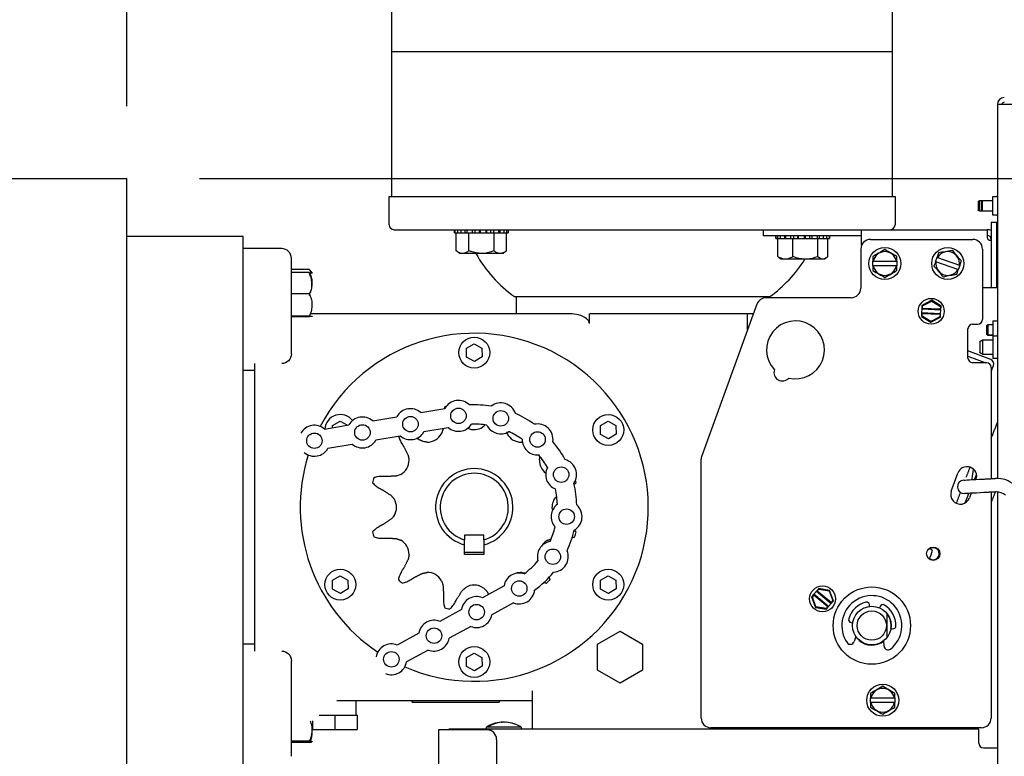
# Model space of a CAD drawing. Header units: inches. Extents: x 169.6 to 213.7, y 195.1 to 266.5.
# Tile 34 of 55: x 211.407 to 212.043, y 205.059 to 205.535. Entities that reach past the tile are written whole.
import ezdxf

# ---------------------------------------------------------------- set-up
doc = ezdxf.new("R2010")
doc.units = ezdxf.units.IN
doc.header["$LTSCALE"] = 0.25
doc.header["$MEASUREMENT"] = 0
doc.layers.add('ANNOTATIONS', color=1, linetype='Continuous')
doc.layers.add('RMX RH F.O.H.', color=7, linetype='Continuous')
doc.styles.add('ARIAL', font='arial.ttf', dxfattribs={"height": 0.09375})
doc.dimstyles.new('STANDARD$0', dxfattribs={"dimtxt": 0.09375, "dimasz": 0.09375, "dimexe": 0.03125, "dimexo": 0.046875, "dimgap": 0.09, "dimtad": 0, "dimtih": 1, "dimtoh": 1, "dimdec": 4, "dimzin": 0, "dimdsep": 46, "dimtxsty": 'ARIAL', "dimcen": 0.09, "dimadec": 0, "dimazin": 0, "dimtfac": 1, "dimtdec": 4, "dimtofl": 0, "dimtmove": 0, "dimatfit": 1, "dimfxl": 1, "dimtolj": 1, "dimtzin": 0, "dimarcsym": 0})

# ---------------------------------------------------------------- blocks, each defined once
blk = doc.blocks.new('*D68')
at = {"layer": 'ANNOTATIONS', "color": 0, "lineweight": -2, "transparency": 16777216}
for p, q in [((212.49426, 205.6409), (212.49426, 205.73465)), ((212.49426, 205.73465), (212.58801, 205.73465)), ((211.52309, 205.54715), (212.52551, 205.54715)), ((211.52309, 205.4321), (212.52551, 205.4321)), ((212.49426, 205.33835), (212.49426, 205.2446))]:
    blk.add_line(p, q, dxfattribs=at)
at = {"layer": 'ANNOTATIONS', "color": 0, "transparency": 16777216}
for points in [[(212.47864, 205.6409), (212.50989, 205.6409), (212.49426, 205.54715)], [(212.47864, 205.33835), (212.50989, 205.33835), (212.49426, 205.4321)]]:
    blk.add_solid(points, dxfattribs=at)
at = {"layer": 'defpoints', "color": 0, "transparency": 16777216}
for p in [(211.47622, 205.54715), (212.49426, 205.54715), (211.47622, 205.4321)]:
    blk.add_point(p, dxfattribs=at)
at = {"layer": 'ANNOTATIONS', "color": 0, "transparency": 16777216, "insert": (212.8367, 205.73465), "char_height": 0.09375, "attachment_point": 5, "style": 'ARIAL'}
blk.add_mtext('\\A1;1 1/2"', dxfattribs=at)
blk = doc.blocks.new('*D65')
at = {"layer": 'ANNOTATIONS', "color": 0, "lineweight": -2, "transparency": 16777216}
for p, q in [((211.68821, 205.54715), (213.02274, 205.54715)), ((212.99149, 205.4534), (212.99149, 203.33205)), ((212.99149, 200.77585), (212.99149, 202.89719)), ((211.49184, 200.6821), (213.02274, 200.6821))]:
    blk.add_line(p, q, dxfattribs=at)
at = {"layer": 'ANNOTATIONS', "color": 0, "transparency": 16777216}
for points in [[(212.97586, 205.4534), (213.00711, 205.4534), (212.99149, 205.54715)], [(212.97586, 200.77585), (213.00711, 200.77585), (212.99149, 200.6821)]]:
    blk.add_solid(points, dxfattribs=at)
at = {"layer": 'defpoints', "color": 0, "transparency": 16777216}
for p in [(211.64134, 205.54715), (211.44497, 200.6821), (212.99149, 200.6821)]:
    blk.add_point(p, dxfattribs=at)
at = {"layer": 'ANNOTATIONS', "color": 0, "transparency": 16777216, "insert": (212.99149, 203.11462), "char_height": 0.09375, "attachment_point": 5, "style": 'ARIAL'}
blk.add_mtext('\\A1;TOTAL\\PHEIGHT', dxfattribs=at)
blk = doc.blocks.new('*D66')
at = {"layer": 'ANNOTATIONS', "color": 0, "lineweight": -2, "transparency": 16777216}
for p, q in [((210.53872, 206.26343), (210.53872, 206.42644)), ((211.47622, 205.47898), (211.47622, 206.42644)), ((210.44497, 206.39519), (210.35122, 206.39519)), ((211.56997, 206.39519), (211.66372, 206.39519))]:
    blk.add_line(p, q, dxfattribs=at)
at = {"layer": 'ANNOTATIONS', "color": 0, "transparency": 16777216}
for points in [[(210.44497, 206.41081), (210.44497, 206.37956), (210.53872, 206.39519)], [(211.56997, 206.41081), (211.56997, 206.37956), (211.47622, 206.39519)]]:
    blk.add_solid(points, dxfattribs=at)
at = {"layer": 'defpoints', "color": 0, "transparency": 16777216}
for p in [(211.47622, 206.39519), (210.53872, 206.21655), (211.47622, 205.4321)]:
    blk.add_point(p, dxfattribs=at)
at = {"layer": 'ANNOTATIONS', "color": 0, "transparency": 16777216, "insert": (212.16533, 206.39519), "char_height": 0.09375, "attachment_point": 5, "style": 'ARIAL'}
blk.add_mtext('\\A1;PROJECTION', dxfattribs=at)

msp = doc.modelspace()

# ---------------------------------------------------------------- linework, layer by layer
at = {"layer": 'ANNOTATIONS'}
msp.add_line((211.52309, 205.4321), (212.52551, 205.4321), dxfattribs=at)
at = {"layer": 'RMX RH F.O.H.', "linetype": 'Continuous'}
for p, q in [((211.64747, 205.51435), (211.97097, 205.51435)), ((212.03887, 205.48001), (212.03887, 205.23829)), ((212.171, 205.48001), (212.03887, 205.48001)), ((210.53872, 205.4321), (211.47622, 205.4321)), ((211.47622, 204.4321), (211.47622, 205.4321)), ((211.64572, 205.4206), (211.97272, 205.4206)), ((212.02636, 205.4173), (212.02636, 205.41171)), ((212.02736, 205.41113), (212.02736, 205.41788)), ((212.02836, 205.4173), (212.02836, 205.41171)), ((212.02936, 205.41113), (212.02936, 205.41788)), ((212.03586, 205.40848), (212.03586, 205.42053)), ((212.03488, 205.40373), (212.03488, 205.3616)), ((212.03863, 205.40373), (212.03488, 205.40373)), ((212.03863, 205.3616), (212.03863, 205.40373)), ((211.64884, 205.3991), (211.68802, 205.3991)), ((211.68805, 205.3991), (211.68971, 205.3991)), ((211.68826, 205.3991), (211.68826, 205.3971)), ((211.6899, 205.3991), (211.6899, 205.3971)), ((211.6899, 205.3991), (212.03238, 205.3991)), ((211.69202, 205.3991), (211.69202, 205.3971)), ((211.69462, 205.3991), (211.69462, 205.3971)), ((211.69591, 205.3991), (211.69591, 205.3971)), ((211.69935, 205.3991), (211.69935, 205.3971)), ((211.70103, 205.3991), (211.70103, 205.3971)), ((211.70382, 205.3991), (211.70382, 205.3971)), ((211.70445, 205.3991), (211.70445, 205.3971)), ((211.7083, 205.3991), (211.7083, 205.3971)), ((211.7086, 205.3991), (211.7086, 205.3971)), ((211.7113, 205.3991), (211.7113, 205.3971)), ((211.71324, 205.3991), (211.71324, 205.3971)), ((211.71645, 205.3991), (211.71645, 205.3971)), ((211.71719, 205.3991), (211.71719, 205.3971)), ((211.71991, 205.3991), (211.71991, 205.3971)), ((211.72164, 205.3991), (211.72164, 205.3971)), ((211.72269, 205.3991), (211.72269, 205.3971)), ((211.88738, 205.3991), (211.88738, 205.39535)), ((211.95113, 205.38911), (211.95113, 205.3991)), ((212.03238, 205.3991), (212.03238, 205.39385)), ((211.55122, 205.3946), (211.47622, 205.3946)), ((211.55122, 204.9446), (211.55122, 205.3946)), ((211.68801, 205.3971), (211.72271, 205.3971)), ((211.68912, 205.38545), (211.68912, 205.3971)), ((211.69724, 205.38545), (211.69724, 205.3971)), ((211.71348, 205.38545), (211.71348, 205.3971)), ((211.7216, 205.38545), (211.7216, 205.3971)), ((211.88738, 205.39535), (211.95113, 205.39535)), ((211.89572, 205.39335), (211.93043, 205.39335)), ((211.89574, 205.39535), (211.89574, 205.39335)), ((211.89676, 205.39535), (211.89676, 205.39335)), ((211.89696, 205.3817), (211.89696, 205.39335)), ((211.89847, 205.39535), (211.89847, 205.39335)), ((211.9012, 205.39535), (211.9012, 205.39335)), ((211.90191, 205.39535), (211.90191, 205.39335)), ((211.90511, 205.39535), (211.90511, 205.39335)), ((211.90675, 205.3817), (211.90675, 205.39335)), ((211.90706, 205.39535), (211.90706, 205.39335)), ((211.90975, 205.39535), (211.90975, 205.39335)), ((211.91004, 205.39535), (211.91004, 205.39335)), ((211.91389, 205.39535), (211.91389, 205.39335)), ((211.91454, 205.39535), (211.91454, 205.39335)), ((211.91732, 205.39535), (211.91732, 205.39335)), ((211.91899, 205.39535), (211.91899, 205.39335)), ((211.92244, 205.39535), (211.92244, 205.39335)), ((211.92287, 205.3817), (211.92287, 205.39335)), ((211.92375, 205.39535), (211.92375, 205.39335)), ((211.92635, 205.39535), (211.92635, 205.39335)), ((211.92849, 205.39535), (211.92849, 205.39335)), ((211.92919, 205.3817), (211.92919, 205.39335)), ((211.92924, 205.3817), (211.92924, 205.39335)), ((211.93016, 205.39535), (211.93016, 205.39335)), ((211.95686, 205.39285), (212.02301, 205.39285)), ((212.03388, 205.39235), (212.03488, 205.39235)), ((211.57622, 205.38685), (211.55122, 205.38685)), ((211.95061, 205.3866), (211.95061, 205.36135)), ((212.02926, 205.3866), (212.02926, 205.3411)), ((211.58247, 205.31881), (211.58247, 205.3806)), ((211.71935, 205.3837), (211.69137, 205.3837)), ((211.92706, 205.37995), (211.89909, 205.37995)), ((211.95832, 205.37573), (211.95832, 205.37873)), ((211.95861, 205.37873), (211.97365, 205.37873)), ((211.97394, 205.37873), (211.97394, 205.37573)), ((211.99889, 205.37841), (211.99989, 205.38124)), ((212.01335, 205.37331), (211.99916, 205.37831)), ((212.00016, 205.38114), (212.01435, 205.37614)), ((211.59412, 205.37327), (211.58247, 205.37327)), ((211.97365, 205.37573), (211.95861, 205.37573)), ((212.01462, 205.37605), (212.01362, 205.37322)), ((211.59412, 205.37139), (211.58247, 205.37139)), ((212.03863, 205.3616), (212.02926, 205.3616)), ((211.59412, 205.35757), (211.58247, 205.35757)), ((211.72672, 205.35585), (211.89172, 205.35585)), ((211.94436, 205.3551), (211.88936, 205.3551)), ((211.99643, 205.35345), (211.9901, 205.35017)), ((211.99049, 205.34992), (211.99641, 205.35299)), ((211.99641, 205.35299), (211.99643, 205.35345)), ((211.99641, 205.35299), (212.00203, 205.34939)), ((212.00244, 205.3496), (211.99643, 205.35345)), ((211.88348, 205.35099), (211.84776, 205.25283)), ((211.98999, 205.34785), (211.98988, 205.34537)), ((211.9901, 205.35017), (211.98999, 205.34785)), ((211.98999, 205.34785), (211.99041, 205.34823)), ((211.98999, 205.34785), (212.00233, 205.34728)), ((211.99049, 205.34992), (211.9901, 205.35017)), ((211.99041, 205.34823), (211.99049, 205.34992)), ((212.00195, 205.34769), (211.99041, 205.34823)), ((212.00203, 205.34939), (212.00195, 205.34769)), ((212.00233, 205.34728), (212.00195, 205.34769)), ((212.00244, 205.3496), (212.00203, 205.34939)), ((212.00221, 205.3448), (212.00233, 205.34728)), ((212.00233, 205.34728), (212.00244, 205.3496)), ((211.59412, 205.34328), (211.58247, 205.34328)), ((211.59412, 205.34281), (211.58247, 205.34281)), ((211.76399, 205.3446), (211.59479, 205.3446)), ((211.77512, 205.33835), (211.77512, 205.3446)), ((211.88116, 205.3446), (211.77512, 205.3446)), ((211.87722, 205.3446), (211.87722, 205.33378)), ((211.98988, 205.34537), (211.98977, 205.34305)), ((211.98977, 205.34305), (211.99018, 205.34326)), ((211.98977, 205.34305), (211.99577, 205.3392)), ((212.00221, 205.3448), (211.98988, 205.34537)), ((211.98988, 205.34537), (211.99026, 205.34496)), ((211.99018, 205.34326), (211.99026, 205.34496)), ((211.99579, 205.33966), (211.99018, 205.34326)), ((211.99026, 205.34496), (212.0018, 205.34442)), ((211.99577, 205.3392), (212.00211, 205.34248)), ((212.00172, 205.34273), (211.99579, 205.33966)), ((212.0018, 205.34442), (212.00172, 205.34273)), ((212.00172, 205.34273), (212.00211, 205.34248)), ((212.00221, 205.3448), (212.0018, 205.34442)), ((212.00211, 205.34248), (212.00221, 205.3448)), ((212.03586, 205.34015), (212.03586, 205.32794)), ((211.99579, 205.33966), (211.99577, 205.3392)), ((212.01988, 205.3161), (212.01988, 205.3351)), ((212.02288, 205.3381), (212.02626, 205.3381)), ((212.03186, 205.33718), (212.03186, 205.33133)), ((212.03286, 205.33075), (212.03286, 205.33775)), ((212.02948, 205.31844), (212.02948, 205.32794)), ((212.03587, 205.33049), (212.03587, 205.31589)), ((211.69568, 205.32242), (211.70064, 205.32538)), ((211.69576, 205.31664), (211.69568, 205.32242)), ((211.70064, 205.32538), (211.70568, 205.32256)), ((211.70568, 205.32256), (211.70576, 205.31679)), ((212.02748, 205.32679), (212.02748, 205.3196)), ((211.7008, 205.31383), (211.69576, 205.31664)), ((211.70576, 205.31679), (211.7008, 205.31383)), ((212.03456, 205.31514), (212.01988, 205.32069)), ((212.01988, 205.31743), (212.03133, 205.3131)), ((212.03586, 205.31844), (212.03586, 205.31843)), ((211.55872, 205.3081), (211.55122, 205.3081)), ((211.55872, 205.31254), (211.55872, 205.12667)), ((212.03188, 205.3131), (212.02288, 205.3131)), ((212.03488, 205.30734), (212.03634, 205.31121)), ((212.03488, 205.3101), (212.03488, 205.23812)), ((211.66609, 205.28085), (211.68174, 205.28356)), ((211.63505, 205.27549), (211.6507, 205.27819)), ((211.60401, 205.27012), (211.61966, 205.27283)), ((211.60908, 205.27242), (211.61403, 205.27538)), ((211.6091, 205.271), (211.60908, 205.27242)), ((211.61403, 205.27538), (211.61885, 205.27269)), ((211.66822, 205.26853), (211.68387, 205.27124)), ((211.78228, 205.27242), (211.78724, 205.27538)), ((211.78236, 205.26664), (211.78228, 205.27242)), ((211.78724, 205.27538), (211.79228, 205.27256)), ((211.79228, 205.27256), (211.79236, 205.26679)), ((211.63718, 205.26317), (211.65283, 205.26587)), ((211.7874, 205.26383), (211.78236, 205.26664)), ((211.79236, 205.26679), (211.7874, 205.26383)), ((211.60614, 205.2578), (211.62179, 205.26051)), ((211.84738, 205.08335), (211.84738, 205.2507)), ((212.00911, 205.22999), (212.01338, 205.24174)), ((212.02193, 205.22867), (212.02085, 205.22572)), ((212.03488, 205.22935), (212.03488, 205.08335)), ((212.03887, 205.22953), (212.03887, 204.66126)), ((211.70697, 205.20165), (211.69447, 205.20165)), ((211.69447, 205.20165), (211.69447, 205.19851)), ((211.70697, 205.19851), (211.70697, 205.20165)), ((211.69447, 205.18915), (211.69447, 205.1954)), ((211.70697, 205.1954), (211.70697, 205.18915)), ((211.70697, 205.19045), (211.69447, 205.19045)), ((211.70697, 205.18915), (211.69447, 205.18915)), ((211.60908, 205.17242), (211.61403, 205.17538)), ((211.61403, 205.17538), (211.61907, 205.17256)), ((211.78228, 205.17242), (211.78724, 205.17538)), ((211.78724, 205.17538), (211.79228, 205.17256)), ((211.60916, 205.16664), (211.60908, 205.17242)), ((211.61907, 205.17256), (211.61916, 205.16679)), ((211.71994, 205.1688), (211.70604, 205.1611)), ((211.78236, 205.16664), (211.78228, 205.17242)), ((211.79228, 205.17256), (211.79236, 205.16679)), ((211.6142, 205.16383), (211.60916, 205.16664)), ((211.61916, 205.16679), (211.6142, 205.16383)), ((211.7874, 205.16383), (211.78236, 205.16664)), ((211.79236, 205.16679), (211.7874, 205.16383)), ((211.92031, 205.1634), (211.91882, 205.16161)), ((211.91928, 205.16153), (211.92036, 205.16284)), ((211.92189, 205.1653), (211.92031, 205.1634)), ((211.92031, 205.1634), (211.92036, 205.16284)), ((211.92981, 205.15551), (211.92031, 205.1634)), ((211.92036, 205.16284), (211.92924, 205.15545)), ((211.92338, 205.16709), (211.92189, 205.1653)), ((211.92189, 205.1653), (211.92246, 205.16536)), ((211.92189, 205.1653), (211.93139, 205.15741)), ((211.92246, 205.16536), (211.92354, 205.16666)), ((211.93134, 205.15797), (211.92246, 205.16536)), ((211.92354, 205.16666), (211.92338, 205.16709)), ((211.93041, 205.16589), (211.92338, 205.16709)), ((211.92354, 205.16666), (211.93011, 205.16553)), ((211.93011, 205.16553), (211.93041, 205.16589)), ((211.93011, 205.16553), (211.93242, 205.15928)), ((211.93288, 205.1592), (211.93041, 205.16589)), ((211.726, 205.15787), (211.7121, 205.15017)), ((211.91882, 205.16161), (211.91928, 205.16153)), ((211.91882, 205.16161), (211.92129, 205.15492)), ((211.92159, 205.15528), (211.91928, 205.16153)), ((211.92924, 205.15545), (211.92816, 205.15415)), ((211.92832, 205.15372), (211.92981, 205.15551)), ((211.92981, 205.15551), (211.92924, 205.15545)), ((211.92981, 205.15551), (211.93139, 205.15741)), ((211.93242, 205.15928), (211.93134, 205.15797)), ((211.93139, 205.15741), (211.93134, 205.15797)), ((211.93139, 205.15741), (211.93288, 205.1592)), ((211.93288, 205.1592), (211.93242, 205.15928)), ((211.95629, 205.1555), (211.95617, 205.1566)), ((211.96312, 205.15557), (211.96268, 205.15455)), ((211.69239, 205.15354), (211.67849, 205.14584)), ((211.92159, 205.15528), (211.92129, 205.15492)), ((211.92129, 205.15492), (211.92832, 205.15372)), ((211.92816, 205.15415), (211.92159, 205.15528)), ((211.92816, 205.15415), (211.92832, 205.15372)), ((211.69845, 205.1426), (211.68455, 205.1349)), ((211.94428, 205.1451), (211.94538, 205.14493)), ((211.96915, 205.14811), (211.96915, 205.14824)), ((211.97019, 205.14346), (211.97024, 205.14346)), ((211.66483, 205.13827), (211.65094, 205.13057)), ((211.78047, 205.1311), (211.79497, 205.13947)), ((211.79497, 205.13947), (211.80947, 205.1311)), ((211.97006, 205.14127), (211.97116, 205.14111)), ((211.55872, 205.1311), (211.55122, 205.1311)), ((211.78047, 205.11436), (211.78047, 205.1311)), ((211.80947, 205.1311), (211.80947, 205.11436)), ((211.94739, 205.1361), (211.94627, 205.13273)), ((211.94877, 205.13441), (211.94876, 205.13435)), ((211.96567, 205.12985), (211.96557, 205.13341)), ((211.67089, 205.12734), (211.657, 205.11964)), ((211.69568, 205.12242), (211.70064, 205.12538)), ((211.70064, 205.12538), (211.70568, 205.12256)), ((211.58247, 205.0586), (211.58247, 205.12039)), ((211.69576, 205.11664), (211.69568, 205.12242)), ((211.70568, 205.12256), (211.70576, 205.11679)), ((211.7008, 205.11383), (211.69576, 205.11664)), ((211.70576, 205.11679), (211.7008, 205.11383)), ((211.79497, 205.10598), (211.78047, 205.11436)), ((211.80947, 205.11436), (211.79497, 205.10598)), ((211.73822, 205.10085), (211.73822, 205.0761)), ((211.61182, 205.0946), (211.73822, 205.0946)), ((211.66059, 205.0936), (211.71684, 205.0936)), ((211.95693, 205.09335), (211.95693, 205.09635)), ((211.95722, 205.09635), (211.97227, 205.09635)), ((211.97227, 205.09335), (211.95722, 205.09335)), ((211.97256, 205.09635), (211.97256, 205.09335)), ((211.59607, 205.08164), (211.59607, 205.07585)), ((211.60035, 205.08523), (211.62512, 205.08523)), ((211.61054, 205.08523), (211.61054, 205.07585)), ((211.62507, 205.08523), (211.62507, 205.07585)), ((211.62512, 205.08523), (211.62512, 205.07585)), ((211.59607, 205.07585), (211.62512, 205.07585)), ((211.70892, 205.07573), (211.67767, 205.07573)), ((211.67767, 205.07573), (211.67767, 204.89151)), ((212.02687, 205.0761), (211.68422, 205.0761)), ((211.68422, 205.0761), (211.68422, 205.07573)), ((211.73097, 205.07735), (211.70857, 205.07735)), ((211.70908, 205.07767), (211.70973, 205.07767)), ((212.02863, 205.0771), (211.85363, 205.0771)), ((211.87722, 205.0771), (211.87722, 205.0761)), ((211.94912, 205.0771), (211.94912, 205.0761)), ((211.98037, 205.0761), (211.98037, 205.0771)), ((212.02687, 205.0671), (212.02687, 205.0761)), ((211.59412, 205.06835), (211.58247, 205.06835)), ((211.59412, 205.06775), (211.58247, 205.06775)), ((211.59412, 205.06744), (211.58247, 205.06744)), ((211.71517, 205.06948), (211.71517, 204.93865)), ((212.02987, 205.0641), (212.03887, 205.0641))]:
    msp.add_line(p, q, dxfattribs=at)
at = {"layer": 'RMX RH F.O.H.', "linetype": 'Continuous', "flags": 128}
for points in [[(212.02323, 205.24443), (212.02296, 205.24227), (212.02268, 205.23994), (212.02241, 205.2378), (212.02237, 205.23746)], [(212.01717, 205.23719), (212.01741, 205.2372), (212.01812, 205.23724), (212.01927, 205.2373), (212.02082, 205.23738), (212.02271, 205.23748), (212.02487, 205.23759), (212.02721, 205.23771), (212.02965, 205.23784)], [(212.03011, 205.2291), (212.02767, 205.22898), (212.02533, 205.22885), (212.02317, 205.22874), (212.02128, 205.22864), (212.01973, 205.22856), (212.01857, 205.2285), (212.01786, 205.22846), (212.01762, 205.22845)], [(212.01795, 205.22236), (212.01797, 205.22241), (212.01885, 205.22459), (212.01976, 205.22685)], [(211.99401, 205.19232), (211.99451, 205.19259), (211.99534, 205.19301)], [(211.71818, 205.08069), (211.71826, 205.08069), (211.71849, 205.08067)], [(211.72164, 205.08063), (211.72128, 205.08069), (211.72105, 205.08067)]]:
    msp.add_lwpolyline(points, dxfattribs=at)
at = {"layer": 'RMX RH F.O.H.', "linetype": 'Continuous'}
for centre, radius in [((211.96613, 205.37723), 0.01035), ((212.00676, 205.37723), 0.01035), ((211.9961, 205.34633), 0.00837), ((211.70072, 205.3196), 0.01), ((211.6905, 205.27873), 0.005), ((211.65946, 205.27336), 0.005), ((211.71785, 205.2771), 0.005), ((211.78732, 205.2696), 0.01), ((211.62842, 205.268), 0.005), ((211.59738, 205.26263), 0.005), ((211.74163, 205.26349), 0.005), ((211.75688, 205.24072), 0.005), ((211.76041, 205.21355), 0.005), ((211.99738, 205.1896), 0.00433), ((211.75149, 205.18764), 0.005), ((211.61412, 205.1696), 0.01), ((211.78732, 205.1696), 0.01), ((211.7298, 205.16712), 0.005), ((211.92585, 205.16041), 0.00837), ((211.95772, 205.1431), 0.025), ((211.70225, 205.15185), 0.005), ((211.95772, 205.1431), 0.01248), ((211.95772, 205.1431), 0.00947), ((211.67469, 205.13659), 0.005), ((211.64714, 205.12132), 0.005), ((211.70072, 205.1196), 0.01), ((211.96474, 205.09485), 0.01035)]:
    msp.add_circle(centre, radius, dxfattribs=at)
for centre, radius, start, end in [((212.04336, 205.48001), 0.00449, 90, 180), ((212.04336, 205.48001), 0.0015, 90, 180), ((212.03837, 205.42103), 0.0005, 270, 0), ((212.03837, 205.40798), 0.0005, 0, 90), ((211.64884, 205.40223), 0.00313, 180, 270), ((211.96959, 205.40223), 0.00313, 270, 0), ((212.03238, 205.39285), 0.00625, 66.42182, 90), ((211.95686, 205.3866), 0.00625, 90, 180), ((212.02301, 205.3866), 0.00625, 0, 90), ((212.03238, 205.39285), 0.0025, 0, 90), ((211.57622, 205.3806), 0.00625, 0, 90), ((211.96613, 205.37723), 0.00767, 11.27622, 168.72378), ((212.00676, 205.37723), 0.00767, 351.86066, 149.30822), ((211.77557, 205.42465), 0.08437, 209.02904, 234.6197), ((211.84287, 205.42465), 0.08438, 305.3803, 328.015), ((212.00676, 205.37723), 0.00767, 171.86066, 329.30822), ((211.96613, 205.37723), 0.00767, 191.27622, 348.72378), ((211.94436, 205.36135), 0.00625, 270, 0), ((211.88936, 205.34885), 0.00625, 90, 160), ((211.90836, 205.3214), 0.01875, 256.59094, 223.40906), ((212.02626, 205.3411), 0.003, 270, 0), ((212.02288, 205.3351), 0.003, 90, 180), ((211.70072, 205.2196), 0.1125, 246.50184, 152.29377), ((212.03837, 205.33099), 0.0005, 270, 0), ((212.02288, 205.3161), 0.003, 180, 270), ((212.03349, 205.31229), 0.00305, 339.3, 69.3), ((212.03837, 205.31539), 0.0005, 0, 90), ((211.89989, 205.30672), 0.00545, 160.78038, 319.21962), ((212.03188, 205.3101), 0.003, 0, 90), ((211.65946, 205.27336), 0.01, 48.48762, 151.12325), ((211.70072, 205.2196), 0.06769, 105.55695, 106.40363), ((211.6905, 205.27873), 0.01, 44.85037, 151.12325), ((211.70072, 205.2196), 0.06625, 80.50406, 92.70681), ((211.71785, 205.2771), 0.01, 18.45037, 128.3605), ((211.61412, 205.2696), 0.01, 37.56402, 176.90989), ((211.62842, 205.268), 0.01, 48.48762, 151.12325), ((211.70072, 205.2196), 0.06625, 54.10406, 66.30681), ((211.59738, 205.26263), 0.01, 48.48762, 151.12325), ((211.6905, 205.27873), 0.01, 228.48762, 327.29059), ((211.70072, 205.27997), 0.01012, 245.59713, 302.24965), ((211.70072, 205.2196), 0.05375, 81.28755, 91.92332), ((211.71785, 205.2771), 0.01, 205.92028, 300.89059), ((211.74163, 205.26349), 0.01, 352.05037, 101.9605), ((211.65946, 205.27336), 0.01, 228.48762, 331.12325), ((211.67053, 205.27189), 0.01012, 267.75035, 332.24965), ((211.7309, 205.27189), 0.01013, 207.75035, 272.24965), ((211.70072, 205.2196), 0.05375, 54.88755, 65.52332), ((211.74163, 205.26349), 0.01, 179.52028, 274.49059), ((211.59738, 205.26263), 0.01, 228.48762, 331.12325), ((211.62842, 205.268), 0.01, 228.48762, 331.12325), ((211.70072, 205.2196), 0.06625, 27.70406, 39.90681), ((211.70072, 205.2196), 0.1125, 162.49247, 236.30315), ((211.70072, 205.2196), 0.05375, 28.48755, 39.12332), ((211.85363, 205.2507), 0.00625, 160, 180), ((211.64844, 205.24979), 0.01013, 297.75035, 2.24965), ((211.70072, 205.2196), 0.025, 284.47751, 255.52249), ((211.753, 205.24979), 0.01012, 177.75035, 233.13929), ((211.75688, 205.24072), 0.01, 153.12028, 248.09059), ((211.75688, 205.24072), 0.01, 325.65037, 75.5605), ((212.01926, 205.2396), 0.00625, 341.3732, 160), ((211.70072, 205.2196), 0.06769, 163.59637, 166.40363), ((211.70072, 205.2196), 0.022, 286.50452, 253.49548), ((212.03861, 205.22141), 0.01688, 48, 93), ((211.70072, 205.2196), 0.06625, 1.30406, 13.50681), ((211.70072, 205.2196), 0.06769, 13.59637, 14.85393), ((212.01739, 205.23282), 0.00438, 93, 273), ((211.70072, 205.2196), 0.05375, 2.08755, 12.72332), ((212.01498, 205.22786), 0.00625, 160, 340), ((212.03861, 205.22141), 0.00812, 48, 93), ((211.64035, 205.2196), 0.01012, 327.75035, 32.24965), ((211.76041, 205.21355), 0.01, 126.72028, 221.69059), ((211.76109, 205.2196), 0.01013, 147.75035, 192.37063), ((211.76041, 205.21355), 0.01, 299.25037, 49.1605), ((211.70072, 205.2196), 0.05375, 335.68755, 346.32332), ((211.70072, 205.2196), 0.06769, 193.59637, 196.40363), ((211.70072, 205.2196), 0.06625, 334.90406, 347.10681), ((211.70072, 205.2196), 0.06769, 343.59637, 346.40363), ((211.64844, 205.18942), 0.01012, 357.75035, 62.24965), ((211.75149, 205.18764), 0.01, 100.32028, 195.29059), ((211.753, 205.18942), 0.01012, 117.75035, 149.47729), ((211.99738, 205.1896), 0.00388, 233.7909, 120.35551), ((211.75149, 205.18764), 0.01, 272.85037, 22.7605), ((211.9736, 205.19659), 0.02375, 333.69784, 348.42526), ((211.95772, 205.1431), 0.0625, 51.21865, 52.99188), ((211.70072, 205.2196), 0.05375, 306.8723, 319.92332), ((211.67053, 205.16732), 0.01013, 27.75035, 92.24965), ((211.7298, 205.16712), 0.01, 71.50504, 170.308), ((211.7309, 205.16732), 0.01013, 87.75035, 109.80693), ((211.70072, 205.2196), 0.06625, 306.08881, 320.70681), ((211.70072, 205.2196), 0.06769, 223.59637, 226.40363), ((211.70072, 205.15923), 0.01013, 57.75035, 122.24965), ((211.70072, 205.2196), 0.06769, 313.59637, 316.40363), ((211.70225, 205.15185), 0.01, 67.67238, 170.308), ((211.7298, 205.16712), 0.01, 247.67238, 353.94525), ((211.95772, 205.1431), 0.01939, 308.51956, 214.61318), ((211.95772, 205.1431), 0.01559, 104.43944, 163.69331), ((211.9543, 205.15638), 0.00188, 6.56637, 104.43944), ((211.96485, 205.15482), 0.00188, 58.69331, 156.56637), ((211.95772, 205.1431), 0.01559, 359.43944, 58.69331), ((211.70072, 205.2196), 0.06769, 253.59637, 256.40363), ((211.70225, 205.15185), 0.01, 247.67238, 350.308), ((211.95772, 205.1431), 0.0126, 351.56637, 36.64753), ((211.95772, 205.1431), 0.01255, 351.56637, 36.19936), ((211.95772, 205.1431), 0.01252, 351.56637, 36.05471), ((211.67469, 205.13659), 0.01, 67.67238, 170.308), ((211.94456, 205.14695), 0.00188, 163.69331, 261.56637), ((211.97143, 205.14297), 0.00188, 261.56637, 359.43944), ((211.64714, 205.12132), 0.01, 67.67238, 170.308), ((211.67469, 205.13659), 0.01, 247.67238, 350.308), ((211.94386, 205.13353), 0.00254, 214.61318, 341.56637), ((211.95772, 205.1431), 0.0126, 227.84256, 308.5719), ((211.96821, 205.12992), 0.00254, 181.56637, 308.51956), ((211.64714, 205.12132), 0.01, 247.67238, 350.308), ((211.96474, 205.09485), 0.00767, 11.27622, 168.72378), ((211.96474, 205.09485), 0.00767, 191.27622, 348.72378), ((211.71977, 205.06061), 0.02015, 94.53605, 123.77361), ((211.71946, 205.06139), 0.01931, 89.0679, 122.52099), ((211.72009, 205.06143), 0.01926, 68.52342, 122.55511), ((211.71977, 205.06061), 0.02015, 56.22642, 85.46393), ((211.85363, 205.08335), 0.00625, 180, 270), ((212.02863, 205.08335), 0.00625, 270, 0), ((211.70892, 205.06948), 0.00625, 0, 90), ((212.02987, 205.0671), 0.003, 180, 270)]:
    msp.add_arc(centre, radius, start, end, dxfattribs=at)
at = {"layer": 'RMX RH F.O.H.', "linetype": 'Continuous', "extrusion": (0, 0, -1)}
for centre, start_param, end_param in [((211.57622, 205.31881), 1.570796, 3.141593), ((211.57622, 205.12039), 0, 1.570796)]:
    msp.add_ellipse(centre, major_axis=(0, 0.00628), ratio=0.995382, start_param=start_param, end_param=end_param, dxfattribs=at)
at = {"layer": 'RMX RH F.O.H.', "linetype": 'Continuous'}
for points in [[(211.64747, 205.51435), (211.64747, 205.86285)], [(211.97097, 205.60598), (211.97097, 205.51435)], [(211.64747, 205.4206), (211.64747, 205.51435)], [(211.97097, 205.51435), (211.97097, 205.4206)], [(211.64572, 205.40223), (211.64572, 205.4206)], [(211.97272, 205.4206), (211.97272, 205.40223)], [(212.02636, 205.4173), (212.02736, 205.41788)], [(212.02736, 205.41788), (212.02936, 205.41788)], [(212.02836, 205.4173), (212.02936, 205.41788)], [(212.02936, 205.41788), (212.03586, 205.41788)], [(212.03586, 205.42053), (212.03837, 205.42053)], [(212.02736, 205.41113), (212.02636, 205.41171)], [(212.02936, 205.41113), (212.02736, 205.41113)], [(212.02936, 205.41113), (212.02836, 205.41171)], [(212.03586, 205.41113), (212.02936, 205.41113)], [(212.03837, 205.40848), (212.03586, 205.40848)], [(211.68801, 205.3971), (211.68801, 205.3991)], [(211.72271, 205.3991), (211.72271, 205.3971)], [(211.89572, 205.39335), (211.89572, 205.39535)], [(211.93043, 205.39535), (211.93043, 205.39335)], [(211.69137, 205.3837), (211.68912, 205.38545)], [(211.7216, 205.38545), (211.71935, 205.3837)], [(211.89696, 205.3817), (211.89781, 205.38101)], [(211.89909, 205.37995), (211.89778, 205.38097)], [(211.92837, 205.38097), (211.92706, 205.37995)], [(211.92856, 205.38112), (211.92837, 205.38097)], [(211.95832, 205.38174), (211.95832, 205.37873)], [(211.95861, 205.37873), (211.95832, 205.37873)], [(211.97394, 205.37873), (211.97365, 205.37873)], [(211.97394, 205.37873), (211.97394, 205.38174)], [(211.99889, 205.37841), (211.99916, 205.37831)], [(212.00089, 205.38408), (211.99989, 205.38124)], [(212.00016, 205.38114), (211.99989, 205.38124)], [(212.01462, 205.37605), (212.01562, 205.37889)], [(211.59471, 205.37258), (211.59581, 205.37117)], [(211.95832, 205.37573), (211.95861, 205.37573)], [(211.97365, 205.37573), (211.97394, 205.37573)], [(212.01335, 205.37331), (212.01362, 205.37322)], [(212.01462, 205.37605), (212.01435, 205.37614)], [(211.59581, 205.37117), (211.59587, 205.37109)], [(211.72797, 205.3446), (211.72797, 205.35585)], [(211.89047, 205.35585), (211.89047, 205.3551)], [(211.59587, 205.34311), (211.59581, 205.34303)], [(212.03586, 205.34015), (212.03887, 205.34015)], [(212.03186, 205.33718), (212.03286, 205.33775)], [(212.03286, 205.33775), (212.03586, 205.33775)], [(212.02748, 205.32679), (212.02948, 205.32794)], [(212.02948, 205.32794), (212.03587, 205.32794)], [(212.03286, 205.331), (212.03186, 205.33158)], [(212.03286, 205.33075), (212.03186, 205.33133)], [(212.03586, 205.331), (212.03286, 205.331)], [(212.03586, 205.33075), (212.03286, 205.33075)], [(212.03587, 205.3281), (212.03586, 205.3281)], [(212.03587, 205.33049), (212.03837, 205.33049)], [(212.02948, 205.31844), (212.02748, 205.3196)], [(212.03587, 205.31844), (212.02948, 205.31844)], [(212.03587, 205.31843), (212.03586, 205.31843)], [(212.03837, 205.31589), (212.03587, 205.31589)], [(211.6816, 205.28454), (211.6814, 205.28365)], [(211.6805, 205.27013), (211.67949, 205.26717)], [(211.68054, 205.27066), (211.6805, 205.27013)], [(211.70771, 205.2728), (211.70612, 205.27141)], [(212.03488, 205.26426), (212.03887, 205.27413)], [(211.66707, 205.26237), (211.66324, 205.26429)], [(211.72194, 205.26717), (211.72161, 205.26804)], [(211.65414, 205.26032), (211.65523, 205.25867)], [(211.65523, 205.25867), (211.65795, 205.25325)], [(211.73193, 205.26189), (211.7313, 205.26177)], [(211.65795, 205.25325), (211.65855, 205.25019)], [(211.74288, 205.25019), (211.74323, 205.25231)], [(212.02111, 205.24557), (212.01856, 205.23882)], [(211.64414, 205.23946), (211.64217, 205.23958)], [(211.65019, 205.23982), (211.64414, 205.23946)], [(212.02409, 205.23755), (212.02539, 205.24078)], [(212.02965, 205.23784), (212.03773, 205.23826)], [(211.64003, 205.23158), (211.64179, 205.23069)], [(211.64179, 205.23069), (211.64686, 205.22736)], [(211.64686, 205.22736), (211.64891, 205.22501)], [(211.75253, 205.22501), (211.75378, 205.22655)], [(212.01493, 205.22921), (212.01229, 205.22222)], [(212.01976, 205.22685), (212.02047, 205.2286)], [(212.03819, 205.22953), (212.03011, 205.2291)], [(212.03755, 205.22949), (212.03488, 205.22288)], [(211.64179, 205.20851), (211.64003, 205.20763)], [(211.64686, 205.21185), (211.64179, 205.20851)], [(211.76651, 205.20369), (211.76533, 205.2048)], [(211.64217, 205.19963), (211.64414, 205.19974)], [(211.64414, 205.19974), (211.65019, 205.19939)], [(211.65019, 205.19939), (211.65315, 205.19838)], [(211.69447, 205.1954), (211.69447, 205.19851)], [(211.70697, 205.19851), (211.70697, 205.1954)], [(211.74829, 205.19838), (211.75027, 205.19913)], [(211.65795, 205.18595), (211.65523, 205.18053)], [(211.65523, 205.18053), (211.65414, 205.17889)], [(211.66165, 205.17411), (211.66707, 205.17684)], [(211.66707, 205.17684), (211.67014, 205.17744)], [(211.7313, 205.17744), (211.73346, 205.17709)], [(211.74974, 205.17293), (211.74917, 205.17484)], [(211.66, 205.17303), (211.66165, 205.17411)], [(211.6805, 205.16908), (211.68086, 205.16302)], [(211.68086, 205.16302), (211.68074, 205.16105)], [(211.68963, 205.16067), (211.69296, 205.16574)], [(211.69296, 205.16574), (211.69532, 205.1678)], [(211.70847, 205.16574), (211.71006, 205.16333)], [(211.68874, 205.15891), (211.68963, 205.16067)], [(211.95303, 205.15466), (211.95303, 205.15474)], [(211.96874, 205.14895), (211.96878, 205.14899)], [(211.95303, 205.13146), (211.95303, 205.13154)], [(211.96241, 205.13154), (211.96241, 205.13146)], [(211.95693, 205.09936), (211.95693, 205.09635)], [(211.97256, 205.09635), (211.97256, 205.09936)], [(211.62409, 205.0946), (211.62409, 205.08523)], [(211.66059, 205.0936), (211.66059, 205.0946)], [(211.71684, 205.0946), (211.71684, 205.0936)], [(211.95722, 205.09635), (211.95693, 205.09635)], [(211.95693, 205.09335), (211.95722, 205.09335)], [(211.97256, 205.09635), (211.97227, 205.09635)], [(211.97227, 205.09335), (211.97256, 205.09335)], [(211.70857, 205.0761), (211.70857, 205.07735)], [(211.73097, 205.07735), (211.73097, 205.0761)], [(211.88747, 205.0761), (211.88747, 205.0771)], [(211.90987, 205.0771), (211.90987, 205.0761)], [(211.98557, 205.0771), (211.98557, 205.0761)], [(211.59426, 205.06776), (211.59412, 205.06744)], [(211.59587, 205.06812), (211.59578, 205.068)]]:
    msp.add_open_spline(points, degree=1, dxfattribs=at)
for points, knots in [([(212.03238, 205.39385), (212.0324, 205.39368), (212.03243, 205.39335), (212.03269, 205.3929), (212.03305, 205.39257), (212.03348, 205.39238), (212.03375, 205.39236), (212.03388, 205.39235)], [0, 0, 0, 0, 0.205083, 0.410246, 0.612206, 0.802661, 1, 1, 1, 1]), ([(211.69724, 205.38545), (211.69666, 205.38504), (211.69549, 205.38421), (211.69364, 205.38366), (211.69175, 205.38387), (211.69025, 205.38462), (211.68939, 205.38526), (211.68912, 205.38545)], [0, 0, 0, 0, 0.221055, 0.44735, 0.66913, 0.899214, 1, 1, 1, 1]), ([(211.71348, 205.38545), (211.71338, 205.38541), (211.71118, 205.38456), (211.70763, 205.38363), (211.7029, 205.38383), (211.69977, 205.38452), (211.69793, 205.3852), (211.69724, 205.38545)], [0, 0, 0, 0, 0.019177, 0.426309, 0.646881, 0.867904, 1, 1, 1, 1]), ([(211.7216, 205.38545), (211.72102, 205.38504), (211.71985, 205.38421), (211.718, 205.38366), (211.7161, 205.38387), (211.71461, 205.38462), (211.71374, 205.38526), (211.71348, 205.38545)], [0, 0, 0, 0, 0.221056, 0.447349, 0.66913, 0.899214, 1, 1, 1, 1]), ([(211.96613, 205.38625), (211.96474, 205.38545), (211.96213, 205.38394), (211.95953, 205.38244), (211.95832, 205.38174)], [0, 0, 0, 0, 0.532448, 1, 1, 1, 1]), ([(211.97394, 205.38174), (211.97255, 205.38254), (211.96994, 205.38405), (211.96735, 205.38555), (211.96613, 205.38625)], [0, 0, 0, 0, 0.532448, 1, 1, 1, 1]), ([(212.00975, 205.38574), (212.00818, 205.38544), (212.00521, 205.38489), (212.00227, 205.38434), (212.00089, 205.38408)], [0, 0, 0, 0, 0.532443, 1, 1, 1, 1]), ([(212.01562, 205.37889), (212.01458, 205.3801), (212.01262, 205.38239), (212.01067, 205.38467), (212.00975, 205.38574)], [0, 0, 0, 0, 0.532441, 1, 1, 1, 1]), ([(211.90675, 205.3817), (211.90606, 205.38129), (211.90464, 205.38046), (211.90241, 205.37991), (211.90012, 205.38012), (211.89832, 205.38087), (211.89728, 205.38151), (211.89696, 205.3817)], [0, 0, 0, 0, 0.2210544, 0.4473484, 0.6691293, 0.8992129, 1, 1, 1, 1]), ([(211.92287, 205.3817), (211.92277, 205.38166), (211.92058, 205.38081), (211.91706, 205.37988), (211.91236, 205.38008), (211.90926, 205.38077), (211.90744, 205.38145), (211.90675, 205.3817)], [0, 0, 0, 0, 0.019177, 0.426308, 0.646879, 0.867905, 1, 1, 1, 1]), ([(211.92919, 205.3817), (211.92874, 205.38129), (211.92782, 205.38046), (211.92638, 205.37991), (211.92491, 205.38012), (211.92374, 205.38087), (211.92307, 205.38151), (211.92287, 205.3817)], [0, 0, 0, 0, 0.221056, 0.44735, 0.66913, 0.899214, 1, 1, 1, 1]), ([(211.99889, 205.37841), (211.99868, 205.37782), (211.99834, 205.37686), (211.99801, 205.37593), (211.99789, 205.37557)], [0, 0, 0, 0, 0.614942, 1, 1, 1, 1]), ([(211.59412, 205.37327), (211.59416, 205.37323), (211.59481, 205.37253), (211.59511, 205.37178), (211.59539, 205.37108)], [0, 0, 0, 0, 0.0590256, 1, 1, 1, 1]), ([(211.95832, 205.37573), (211.95832, 205.3751), (211.95832, 205.37409), (211.95832, 205.3731), (211.95832, 205.37272)], [0, 0, 0, 0, 0.614935, 1, 1, 1, 1]), ([(211.95832, 205.37272), (211.95971, 205.37192), (211.96232, 205.37041), (211.96492, 205.36891), (211.96613, 205.36821)], [0, 0, 0, 0, 0.532443, 1, 1, 1, 1]), ([(211.96613, 205.36821), (211.96752, 205.36901), (211.97013, 205.37052), (211.97273, 205.37202), (211.97394, 205.37272)], [0, 0, 0, 0, 0.5324418, 1, 1, 1, 1]), ([(211.97394, 205.37272), (211.97394, 205.3731), (211.97394, 205.37409), (211.97394, 205.3751), (211.97394, 205.37573)], [0, 0, 0, 0, 0.385065, 1, 1, 1, 1]), ([(211.99789, 205.37557), (211.99893, 205.37435), (212.00089, 205.37206), (212.00284, 205.36979), (212.00376, 205.36872)], [0, 0, 0, 0, 0.532448, 1, 1, 1, 1]), ([(212.01262, 205.37038), (212.01275, 205.37074), (212.01308, 205.37167), (212.01342, 205.37263), (212.01362, 205.37322)], [0, 0, 0, 0, 0.385063, 1, 1, 1, 1]), ([(211.59412, 205.37139), (211.59453, 205.3704), (211.59536, 205.36841), (211.59592, 205.36525), (211.59571, 205.36203), (211.59495, 205.35948), (211.59431, 205.35801), (211.59412, 205.35757)], [0, 0, 0, 0, 0.221056, 0.447349, 0.669129, 0.899212, 1, 1, 1, 1]), ([(211.59412, 205.37093), (211.59416, 205.37093), (211.59501, 205.37099), (211.5959, 205.37108), (211.59575, 205.37116), (211.59572, 205.37117)], [0, 0, 0, 0, 0.036627, 0.814238, 1, 1, 1, 1]), ([(211.59412, 205.35664), (211.59453, 205.35766), (211.59536, 205.35972), (211.59592, 205.36298), (211.59571, 205.36632), (211.59495, 205.36895), (211.59431, 205.37047), (211.59412, 205.37093)], [0, 0, 0, 0, 0.221056, 0.447349, 0.669129, 0.899212, 1, 1, 1, 1]), ([(212.00376, 205.36872), (212.00533, 205.36901), (212.0083, 205.36957), (212.01125, 205.37012), (212.01262, 205.37038)], [0, 0, 0, 0, 0.532446, 1, 1, 1, 1]), ([(211.59412, 205.35757), (211.59453, 205.35655), (211.59536, 205.35448), (211.59592, 205.35122), (211.59571, 205.34789), (211.59495, 205.34526), (211.59431, 205.34374), (211.59412, 205.34328)], [0, 0, 0, 0, 0.221056, 0.447349, 0.669129, 0.899212, 1, 1, 1, 1]), ([(211.59412, 205.34328), (211.59437, 205.34326), (211.59504, 205.34321), (211.59576, 205.34312), (211.59594, 205.34298), (211.59501, 205.34288), (211.59416, 205.34282), (211.59412, 205.34281)], [0, 0, 0, 0, 0.132083, 0.349384, 0.573733, 0.980825, 1, 1, 1, 1]), ([(211.77512, 205.33835), (211.77509, 205.33868), (211.77501, 205.33942), (211.77429, 205.34066), (211.77253, 205.34229), (211.76894, 205.34409), (211.76586, 205.34441), (211.76399, 205.3446)], [0, 0, 0, 0, 0.064118, 0.145189, 0.282371, 0.563841, 1, 1, 1, 1]), ([(211.65187, 205.26571), (211.65208, 205.26487), (211.65256, 205.26299), (211.65358, 205.26127), (211.65414, 205.26032)], [0, 0, 0, 0, 0.447827, 1, 1, 1, 1]), ([(211.67014, 205.26177), (211.66932, 205.26185), (211.66827, 205.26196), (211.66728, 205.2623), (211.66707, 205.26237)], [0, 0, 0, 0, 0.785166, 1, 1, 1, 1]), ([(211.64217, 205.23958), (211.64019, 205.23951), (211.63799, 205.23944), (211.63598, 205.23878), (211.63579, 205.23872)], [0, 0, 0, 0, 0.902328, 1, 1, 1, 1]), ([(211.65315, 205.24083), (211.6524, 205.24049), (211.65144, 205.24006), (211.65041, 205.23986), (211.65019, 205.23982)], [0, 0, 0, 0, 0.7851397, 1, 1, 1, 1]), ([(211.63493, 205.23552), (211.63567, 205.23475), (211.63715, 205.23321), (211.63907, 205.23212), (211.64003, 205.23158)], [0, 0, 0, 0, 0.4993393, 1, 1, 1, 1]), ([(211.76523, 205.23441), (211.76553, 205.23461), (211.76602, 205.23493), (211.76638, 205.23536), (211.76651, 205.23552)], [0, 0, 0, 0, 0.631301, 1, 1, 1, 1]), ([(211.64891, 205.2142), (211.64843, 205.21353), (211.64781, 205.21268), (211.64703, 205.21199), (211.64686, 205.21185)], [0, 0, 0, 0, 0.785114, 1, 1, 1, 1]), ([(211.64003, 205.20763), (211.63834, 205.20658), (211.63647, 205.20542), (211.63506, 205.20384), (211.63493, 205.20369)], [0, 0, 0, 0, 0.902317, 1, 1, 1, 1]), ([(211.63579, 205.20049), (211.63681, 205.20019), (211.63886, 205.1996), (211.64107, 205.19962), (211.64217, 205.19963)], [0, 0, 0, 0, 0.499343, 1, 1, 1, 1]), ([(211.76371, 205.20014), (211.76417, 205.20017), (211.76484, 205.2002), (211.76546, 205.20042), (211.76565, 205.20049)], [0, 0, 0, 0, 0.68286, 1, 1, 1, 1]), ([(211.65855, 205.18902), (211.65847, 205.1882), (211.65836, 205.18715), (211.65802, 205.18617), (211.65795, 205.18595)], [0, 0, 0, 0, 0.785155, 1, 1, 1, 1]), ([(211.65414, 205.17889), (211.65321, 205.17713), (211.65217, 205.17519), (211.65174, 205.17313), (211.6517, 205.17293)], [0, 0, 0, 0, 0.90231, 1, 1, 1, 1]), ([(211.65404, 205.17058), (211.65508, 205.17084), (211.65715, 205.17135), (211.65905, 205.17247), (211.66, 205.17303)], [0, 0, 0, 0, 0.499348, 1, 1, 1, 1]), ([(211.67949, 205.17204), (211.67983, 205.17128), (211.68026, 205.17032), (211.68046, 205.1693), (211.6805, 205.16908)], [0, 0, 0, 0, 0.78515, 1, 1, 1, 1]), ([(211.74556, 205.17125), (211.74596, 205.17104), (211.74656, 205.17074), (211.74719, 205.17062), (211.74739, 205.17058)], [0, 0, 0, 0, 0.679976, 1, 1, 1, 1]), ([(211.70612, 205.1678), (211.70679, 205.16731), (211.70764, 205.1667), (211.70833, 205.16591), (211.70847, 205.16574)], [0, 0, 0, 0, 0.785121, 1, 1, 1, 1]), ([(211.68074, 205.16105), (211.68081, 205.15909), (211.68088, 205.15689), (211.68153, 205.15488), (211.6816, 205.15467)], [0, 0, 0, 0, 0.89496, 1, 1, 1, 1]), ([(211.68481, 205.15381), (211.68556, 205.15454), (211.6871, 205.15602), (211.68819, 205.15793), (211.68874, 205.15891)], [0, 0, 0, 0, 0.491159, 1, 1, 1, 1]), ([(211.96765, 205.13555), (211.96765, 205.13701), (211.96765, 205.13957), (211.96765, 205.14423), (211.96765, 205.14785), (211.96765, 205.14998), (211.96765, 205.15066)], [0, 0, 0, 0, 0.310694, 0.541517, 0.85326, 1, 1, 1, 1]), ([(211.96474, 205.10387), (211.96335, 205.10307), (211.96074, 205.10157), (211.95815, 205.10006), (211.95693, 205.09936)], [0, 0, 0, 0, 0.532443, 1, 1, 1, 1]), ([(211.97256, 205.09936), (211.97117, 205.10017), (211.96856, 205.10167), (211.96596, 205.10317), (211.96474, 205.10387)], [0, 0, 0, 0, 0.532443, 1, 1, 1, 1]), ([(211.95693, 205.09335), (211.95693, 205.09273), (211.95693, 205.09171), (211.95693, 205.09072), (211.95693, 205.09034)], [0, 0, 0, 0, 0.6149363, 1, 1, 1, 1]), ([(211.97256, 205.09034), (211.97256, 205.09072), (211.97256, 205.09171), (211.97256, 205.09273), (211.97256, 205.09335)], [0, 0, 0, 0, 0.3850637, 1, 1, 1, 1]), ([(211.95693, 205.09034), (211.95832, 205.08954), (211.96093, 205.08803), (211.96353, 205.08653), (211.96474, 205.08583)], [0, 0, 0, 0, 0.532443, 1, 1, 1, 1]), ([(211.96474, 205.08583), (211.96613, 205.08663), (211.96874, 205.08814), (211.97134, 205.08964), (211.97256, 205.09034)], [0, 0, 0, 0, 0.532443, 1, 1, 1, 1]), ([(211.59466, 205.08133), (211.59472, 205.08118), (211.59519, 205.08002), (211.59575, 205.07773), (211.59595, 205.07354), (211.59501, 205.07039), (211.59416, 205.06844), (211.59412, 205.06835)], [0, 0, 0, 0, 0.036405, 0.277661, 0.526742, 0.978711, 1, 1, 1, 1]), ([(211.59576, 205.07442), (211.59574, 205.07355), (211.5957, 205.07162), (211.59506, 205.06959), (211.59456, 205.06845), (211.5945, 205.06831)], [0, 0, 0, 0, 0.419685, 0.92617, 1, 1, 1, 1]), ([(211.59412, 205.06744), (211.59416, 205.06745), (211.59501, 205.06762), (211.59593, 205.0679), (211.59576, 205.06828), (211.59505, 205.06853), (211.59437, 205.06868), (211.59412, 205.06873)], [0, 0, 0, 0, 0.019174, 0.426263, 0.643076, 0.867918, 1, 1, 1, 1]), ([(211.59412, 205.06835), (211.59453, 205.06831), (211.59536, 205.06822), (211.59592, 205.06808), (211.59571, 205.06794), (211.59495, 205.06783), (211.59431, 205.06777), (211.59412, 205.06775)], [0, 0, 0, 0, 0.221056, 0.447349, 0.66913, 0.899213, 1, 1, 1, 1])]:
    msp.add_open_spline(points, degree=3, knots=knots, dxfattribs=at)

# ---------------------------------------------------------------- dimensions: what is measured, and where the dimension line sits
at = {"layer": 'ANNOTATIONS'}
dim = msp.add_linear_dim(base=(211.47622, 206.39519), p1=(210.53872, 206.21655), p2=(211.47622, 205.4321), text='PROJECTION', dimstyle='STANDARD$0', dxfattribs=at)
dim.commit()
dim.dimension.update_dxf_attribs({"geometry": '*D66', "text_midpoint": (212.16533, 206.39519), "dimtype": 160})
for base, p1, p2, text, picture, middle in [((212.49426, 205.54715), (211.47622, 205.4321), (211.47622, 205.54715), '1 1/2"', '*D68', (212.8367, 205.73465)), ((212.99149, 200.6821), (211.64134, 205.54715), (211.44497, 200.6821), 'TOTAL\\PHEIGHT', '*D65', (212.99149, 203.11462))]:
    dim = msp.add_linear_dim(base=base, p1=p1, p2=p2, angle=90, text=text, dimstyle='STANDARD$0', dxfattribs=at)
    dim.commit()
    dim.dimension.update_dxf_attribs({"geometry": picture, "text_midpoint": middle})

doc.saveas('drawing.dxf')
